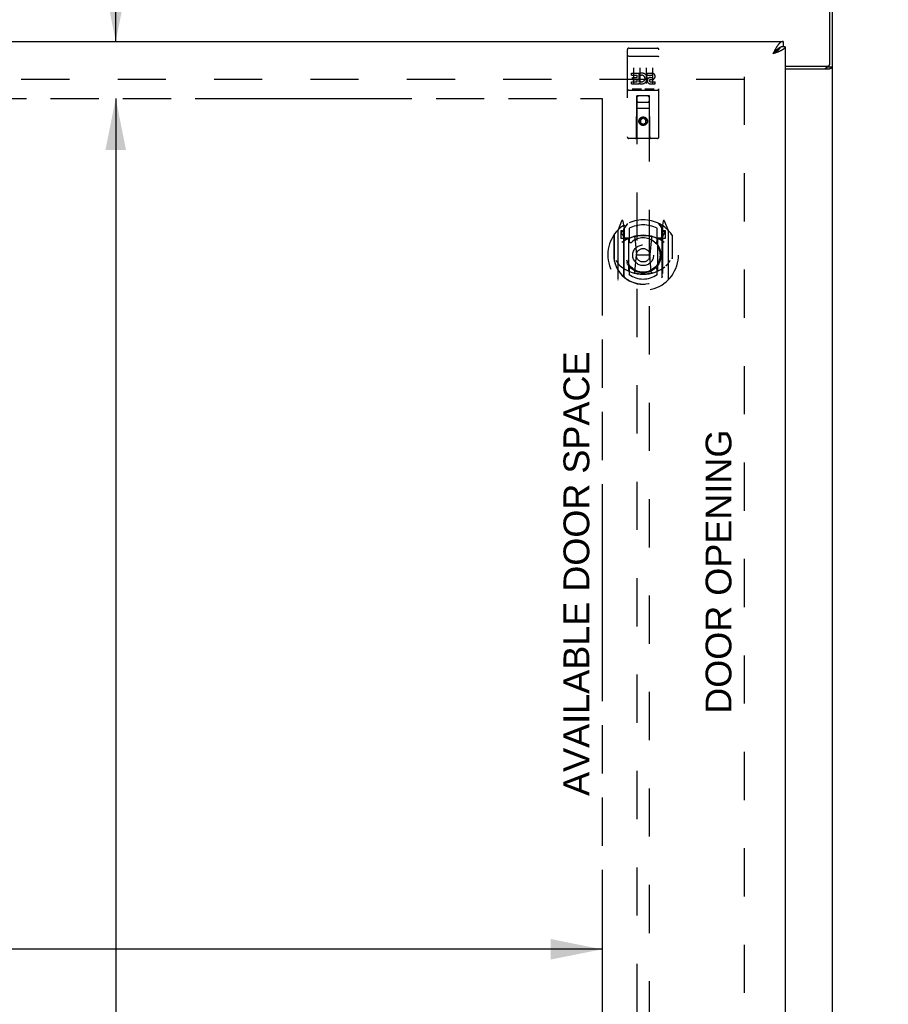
# Model space of a CAD drawing. Header units: inches. Extents: x 0 to 173, y 0 to 112.
# Tile 5 of 13: x 64 to 81, y 55 to 74. Entities that reach past the tile are written whole.
import ezdxf

# ---------------------------------------------------------------- set-up
doc = ezdxf.new("R2010")
doc.units = ezdxf.units.IN
doc.header["$LTSCALE"] = 9.537
doc.header["$MEASUREMENT"] = 0
doc.linetypes.add('HIDDEN', pattern=[0.2, 0.1, -0.1])
doc.linetypes.add('PHANTOM', pattern=[0.8, 0.45, -0.05, 0.1, -0.05, 0.1, -0.05])
doc.layers.get('0').update_dxf_attribs({"linetype": 'CONTINUOUS'})
for name, color, linetype in [('02___PRT_ALL_AXES', 7, 'CONTINUOUS'), ('AVAILABLE_DOOR_SPACE', 7, 'CONTINUOUS'), ('DEFAULT_2', 8, 'HIDDEN'), ('DIMENSIONS', 7, 'CONTINUOUS')]:
    doc.layers.add(name, color=color, linetype=linetype)
doc.styles.get("Standard").update_dxf_attribs({"font": 'arial.ttf'})
doc.dimstyles.new('DIMSTYLE_2', dxfattribs={"dimtxt": 0.867, "dimasz": 1.02, "dimexe": 0.09, "dimexo": 0.07, "dimgap": 0.0425, "dimtad": 0, "dimtih": 1, "dimtoh": 1, "dimzin": 4, "dimdsep": 46, "dimtxsty": 'Standard', "dimblk": '_FILLED', "dimblk1": '_FILLED', "dimblk2": '_FILLED', "dimcen": 0.09, "dimazin": 1, "dimtfac": 1, "dimtdec": 3, "dimtofl": 0, "dimtmove": 0, "dimatfit": 3, "dimldrblk": '_FILLED', "dimfxl": 0, "dimtolj": 1, "dimtzin": 4, "dimarcsym": 0})

# ---------------------------------------------------------------- blocks, each defined once
blk = doc.blocks.new('_FILLED')
at = {"color": 0, "linetype": 'ByBlock'}
blk.add_solid([(0, 0), (-1, 0.2), (-1, -0.2)], dxfattribs=at)
blk = doc.blocks.new('*D12')
at = {"layer": 'DIMENSIONS', "color": 2, "linetype": 'Continuous'}
for p, q in [((52.228, 55.983), (57.983, 55.983)), ((75.54, 55.983), (61.88, 55.983))]:
    blk.add_line(p, q, dxfattribs=at)
at = {"layer": 'DIMENSIONS', "color": 2, "linetype": 'Continuous', "xscale": 1.02, "yscale": 1.02, "zscale": 1.02, "rotation": 180}
blk.add_blockref('_FILLED', (52.228, 55.983), dxfattribs=at)
at = {"layer": 'DIMENSIONS', "color": 2, "linetype": 'Continuous', "xscale": 1.02, "yscale": 1.02, "zscale": 1.02}
blk.add_blockref('_FILLED', (75.54, 55.983), dxfattribs=at)
at = {"layer": 'DIMENSIONS', "color": 2, "linetype": 'Continuous', "insert": (59.931, 56.416), "char_height": 0.867, "width": 3.02967, "attachment_point": 2, "line_spacing_factor": 0.9}
blk.add_mtext('23.31', dxfattribs=at)
blk = doc.blocks.new('*D13')
at = {"layer": 'DIMENSIONS', "color": 2, "linetype": 'Continuous'}
for p, q in [((75.54, 54.07), (73.569, 54.07)), ((79.165, 54.07), (81.205, 54.07))]:
    blk.add_line(p, q, dxfattribs=at)
at = {"layer": 'DIMENSIONS', "color": 2, "linetype": 'Continuous', "xscale": 1.02, "yscale": 1.02, "zscale": 1.02}
blk.add_blockref('_FILLED', (75.54, 54.07), dxfattribs=at)
at = {"layer": 'DIMENSIONS', "color": 2, "linetype": 'Continuous', "xscale": 1.02, "yscale": 1.02, "zscale": 1.02, "rotation": 180}
blk.add_blockref('_FILLED', (79.165, 54.07), dxfattribs=at)
at = {"layer": 'DIMENSIONS', "color": 2, "linetype": 'Continuous', "insert": (73.135, 54.503), "char_height": 0.867, "width": 2.35605, "attachment_point": 3, "line_spacing_factor": 0.9}
blk.add_mtext('3.63', dxfattribs=at)
blk = doc.blocks.new('*D14')
at = {"layer": 'DIMENSIONS', "color": 2, "linetype": 'Continuous'}
for p, q in [((65.916, 73.938), (65.916, 77.674)), ((65.916, 77.674), (66.757, 77.674)), ((65.916, 72.813), (65.916, 70.773))]:
    blk.add_line(p, q, dxfattribs=at)
at = {"layer": 'DIMENSIONS', "color": 2, "linetype": 'Continuous', "xscale": 1.02, "yscale": 1.02, "zscale": 1.02}
for p, rotation in [((65.916, 73.938), 270), ((65.916, 72.813), 90)]:
    blk.add_blockref('_FILLED', p, dxfattribs=dict(at, rotation=rotation))
at = {"layer": 'DIMENSIONS', "color": 2, "linetype": 'Continuous', "insert": (67.191, 78.108), "char_height": 0.867, "width": 2.35605, "attachment_point": 1, "line_spacing_factor": 0.9}
blk.add_mtext('1.13', dxfattribs=at)
blk = doc.blocks.new('*D15')
at = {"layer": 'DIMENSIONS', "color": 2, "linetype": 'Continuous'}
for p, q in [((65.916, 72.813), (65.916, 43.555)), ((65.916, 12.563), (65.916, 41.821))]:
    blk.add_line(p, q, dxfattribs=at)
at = {"layer": 'DIMENSIONS', "color": 2, "linetype": 'Continuous', "xscale": 1.02, "yscale": 1.02, "zscale": 1.02}
for p, rotation in [((65.916, 72.813), 90), ((65.916, 12.563), 270)]:
    blk.add_blockref('_FILLED', p, dxfattribs=dict(at, rotation=rotation))
at = {"layer": 'DIMENSIONS', "color": 2, "linetype": 'Continuous', "insert": (65.916, 43.122), "char_height": 0.867, "width": 3.02967, "attachment_point": 2, "line_spacing_factor": 0.9}
blk.add_mtext('60.25', dxfattribs=at)

msp = doc.modelspace()

# ---------------------------------------------------------------- linework, layer by layer
at = {"color": 3, "linetype": 'Continuous'}
for p, q in [((80.051, 73.508), (80.051, 76.688)), ((80.103, 4.792), (80.103, 76.584)), ((50.52, 73.938), (79.123, 73.938)), ((79.165, 73.834), (79.165, 11.542)), ((78.932, 73.717), (78.919, 73.692)), ((78.937, 73.698), (78.919, 73.692)), ((78.939, 73.729), (78.932, 73.717)), ((78.955, 73.705), (78.937, 73.698)), ((78.945, 73.741), (78.939, 73.729)), ((78.967, 73.709), (78.955, 73.705)), ((78.979, 73.714), (78.967, 73.709)), ((78.99, 73.718), (78.979, 73.714)), ((79.002, 73.723), (78.99, 73.718)), ((79.165, 73.448), (79.991, 73.448)), ((79.165, 73.396), (80.033, 73.396))]:
    msp.add_line(p, q, dxfattribs=at)
at = {"color": 7, "linetype": 'Continuous'}
for p, q in [((79.061, 73.818), (79.059, 73.817)), ((79.123, 73.938), (79.123, 73.834)), ((79.165, 73.834), (79.123, 73.834)), ((78.935, 73.71), (78.919, 73.692)), ((78.932, 73.7), (78.919, 73.692)), ((78.94, 73.705), (78.932, 73.7)), ((78.942, 73.717), (78.935, 73.71)), ((78.949, 73.711), (78.94, 73.705)), ((78.948, 73.724), (78.942, 73.717)), ((78.957, 73.716), (78.949, 73.711)), ((79.999, 73.448), (79.999, 73.436)), ((79.999, 73.436), (80.103, 73.436))]:
    msp.add_line(p, q, dxfattribs=at)
at = {"color": 3, "linetype": 'Continuous'}
for points in [[(79.001, 73.838), (78.998, 73.832), (78.995, 73.827), (78.991, 73.822), (78.988, 73.817), (78.985, 73.811), (78.981, 73.806), (78.978, 73.8), (78.975, 73.795), (78.971, 73.789), (78.968, 73.783), (78.965, 73.777), (78.962, 73.771), (78.958, 73.765), (78.955, 73.759), (78.952, 73.753), (78.945, 73.741)], [(79.123, 73.938), (79.12, 73.938), (79.117, 73.938), (79.113, 73.937), (79.11, 73.937), (79.107, 73.936), (79.103, 73.935), (79.1, 73.934), (79.097, 73.933), (79.094, 73.932), (79.09, 73.93), (79.087, 73.929), (79.084, 73.927), (79.08, 73.925), (79.077, 73.923), (79.074, 73.921), (79.07, 73.918), (79.067, 73.916), (79.064, 73.913), (79.061, 73.91), (79.057, 73.907), (79.054, 73.904), (79.051, 73.901), (79.047, 73.897), (79.044, 73.894), (79.041, 73.89), (79.037, 73.887), (79.034, 73.883), (79.031, 73.879), (79.028, 73.875), (79.024, 73.87), (79.021, 73.866), (79.018, 73.861), (79.014, 73.857), (79.011, 73.852), (79.008, 73.847), (79.004, 73.843), (79.001, 73.838)], [(79.165, 73.834), (79.165, 73.832), (79.165, 73.83), (79.165, 73.827), (79.164, 73.825), (79.163, 73.823), (79.163, 73.821), (79.162, 73.819), (79.16, 73.816), (79.159, 73.814), (79.158, 73.812), (79.156, 73.81), (79.155, 73.807), (79.153, 73.805), (79.151, 73.803), (79.149, 73.801), (79.146, 73.799), (79.144, 73.796), (79.142, 73.794), (79.139, 73.792), (79.136, 73.79), (79.133, 73.787), (79.13, 73.785), (79.127, 73.783), (79.124, 73.781), (79.12, 73.778), (79.117, 73.776), (79.113, 73.774), (79.109, 73.772), (79.105, 73.77), (79.101, 73.767), (79.097, 73.765), (79.093, 73.763), (79.089, 73.761), (79.084, 73.758), (79.08, 73.756), (79.075, 73.754), (79.07, 73.752), (79.066, 73.75)], [(79.066, 73.75), (79.061, 73.747), (79.056, 73.745), (79.051, 73.743), (79.045, 73.741), (79.04, 73.738), (79.035, 73.736), (79.03, 73.734), (79.024, 73.732), (79.019, 73.73), (79.013, 73.727), (79.007, 73.725), (79.002, 73.723)], [(80.067, 73.41), (80.071, 73.412), (80.075, 73.413), (80.079, 73.414), (80.082, 73.416), (80.085, 73.417), (80.088, 73.418), (80.091, 73.42), (80.094, 73.422), (80.096, 73.423), (80.098, 73.425), (80.099, 73.427), (80.1, 73.429), (80.101, 73.43), (80.102, 73.432), (80.103, 73.434), (80.103, 73.436)], [(80.033, 73.396), (80.035, 73.397), (80.037, 73.399), (80.04, 73.4), (80.043, 73.402), (80.047, 73.403), (80.051, 73.405), (80.055, 73.406), (80.059, 73.408), (80.067, 73.41)]]:
    msp.add_lwpolyline(points, dxfattribs=at)
at = {"color": 7, "linetype": 'Continuous'}
for points in [[(79.059, 73.817), (79.057, 73.816), (79.054, 73.814), (79.051, 73.813), (79.047, 73.811), (79.044, 73.809), (79.041, 73.807), (79.037, 73.804), (79.034, 73.802), (79.031, 73.8), (79.028, 73.797), (79.024, 73.795), (79.021, 73.792), (79.018, 73.79), (79.014, 73.787), (79.011, 73.784), (79.008, 73.782), (79.004, 73.779), (79.001, 73.776), (78.998, 73.773), (78.995, 73.77), (78.991, 73.767), (78.988, 73.764), (78.985, 73.761), (78.981, 73.758), (78.978, 73.754), (78.975, 73.751), (78.971, 73.748), (78.968, 73.745), (78.965, 73.741), (78.962, 73.738), (78.958, 73.734), (78.955, 73.731), (78.948, 73.724)], [(79.059, 73.817), (79.058, 73.815), (79.057, 73.812), (79.056, 73.809), (79.055, 73.807), (79.053, 73.804), (79.052, 73.801), (79.05, 73.799), (79.049, 73.796), (79.047, 73.793), (79.045, 73.79), (79.043, 73.788), (79.041, 73.785), (79.038, 73.782), (79.036, 73.779), (79.034, 73.777), (79.031, 73.774), (79.028, 73.771), (79.025, 73.768), (79.022, 73.766), (79.019, 73.763), (79.016, 73.76), (79.013, 73.757), (79.01, 73.755), (79.007, 73.752), (79.003, 73.749), (79, 73.746), (78.996, 73.744), (78.992, 73.741), (78.989, 73.738), (78.985, 73.736), (78.981, 73.733), (78.977, 73.73), (78.973, 73.727), (78.969, 73.725), (78.965, 73.722), (78.961, 73.719), (78.957, 73.716)], [(79.123, 73.834), (79.12, 73.834), (79.117, 73.834), (79.113, 73.834), (79.11, 73.833), (79.107, 73.833), (79.103, 73.833), (79.1, 73.832), (79.097, 73.831), (79.094, 73.83), (79.09, 73.83), (79.087, 73.829), (79.084, 73.828), (79.08, 73.827), (79.077, 73.825), (79.074, 73.824), (79.07, 73.823), (79.067, 73.821), (79.064, 73.82), (79.061, 73.818)], [(79.958, 73.396), (79.958, 73.398), (79.959, 73.4), (79.959, 73.401), (79.96, 73.403), (79.96, 73.405), (79.961, 73.406), (79.963, 73.408), (79.964, 73.41), (79.966, 73.411), (79.968, 73.413), (79.969, 73.414), (79.971, 73.415), (79.974, 73.416), (79.976, 73.418), (79.978, 73.419)], [(79.978, 73.419), (79.983, 73.421), (79.985, 73.422), (79.988, 73.424), (79.99, 73.425), (79.992, 73.426), (79.994, 73.428), (79.995, 73.429), (79.997, 73.431), (79.998, 73.432), (79.998, 73.434), (79.999, 73.435), (79.999, 73.436)]]:
    msp.add_lwpolyline(points, dxfattribs=at)
at = {"color": 3, "linetype": 'Continuous'}
msp.add_arc((79.991, 73.508), 0.06, 270, 360, dxfattribs=at)
at = {"layer": '02___PRT_ALL_AXES', "color": 8, "linetype": 'HIDDEN'}
for p, q in [((76.07, 73.806), (76.635, 73.806)), ((76.121, 73.27), (76.121, 73.313)), ((76.121, 73.313), (76.277, 73.313)), ((76.121, 73.27), (76.234, 73.27)), ((76.142, 73.186), (76.142, 73.228)), ((76.142, 73.228), (76.234, 73.228)), ((76.234, 73.228), (76.234, 73.27)), ((76.277, 73.135), (76.277, 73.313)), ((76.301, 73.265), (76.284, 73.304)), ((76.433, 73.27), (76.433, 73.313)), ((76.433, 73.313), (76.526, 73.313)), ((76.433, 73.27), (76.526, 73.27)), ((76.497, 73.227), (76.526, 73.227)), ((76.121, 73.1), (76.121, 73.142)), ((76.121, 73.142), (76.234, 73.142)), ((76.121, 73.1), (76.277, 73.1)), ((76.142, 73.186), (76.234, 73.186)), ((76.234, 73.142), (76.234, 73.186)), ((76.277, 73.135), (76.29, 73.154)), ((76.277, 73.1), (76.277, 73.112)), ((76.281, 73.11), (76.277, 73.112)), ((76.493, 73.186), (76.54, 73.186)), ((76.497, 73.142), (76.59, 73.142)), ((76.497, 73.1), (76.59, 73.1)), ((76.59, 73.1), (76.59, 73.142)), ((76.07, 72.978), (76.635, 72.978))]:
    msp.add_line(p, q, dxfattribs=at)
msp.add_circle((76.353, 72.361), 0.085, dxfattribs=at)
for centre, radius, start, end in [((76.327, 73.206), 0.107, 244.2636, 113.4027), ((76.327, 73.206), 0.0639, 234.8895, 113.4026), ((76.497, 73.163), 0.0635, 90, 270), ((76.526, 73.249), 0.0644, 282.2995, 90.0775), ((76.526, 73.249), 0.0219, 269.9011, 90), ((76.497, 73.164), 0.0219, 100.307, 270)]:
    msp.add_arc(centre, radius, start, end, dxfattribs=at)
at = {"layer": 'AVAILABLE_DOOR_SPACE', "color": 4, "linetype": 'PHANTOM'}
for p, q in [((52.228, 72.813), (75.54, 72.813)), ((75.54, 72.813), (75.54, 43.563))]:
    msp.add_line(p, q, dxfattribs=at)
at = {"layer": 'DEFAULT_2', "color": 8, "linetype": 'HIDDEN'}
for p, q in [((76.04, 73.776), (76.04, 72.051)), ((76.058, 73.647), (76.057, 73.647)), ((76.059, 73.647), (76.058, 73.647)), ((76.06, 73.647), (76.059, 73.647)), ((76.06, 73.647), (76.06, 73.647)), ((76.061, 73.647), (76.06, 73.647)), ((76.062, 73.647), (76.061, 73.647)), ((76.063, 73.647), (76.062, 73.647)), ((76.064, 73.647), (76.063, 73.647)), ((76.064, 73.648), (76.064, 73.647)), ((76.065, 73.648), (76.064, 73.648)), ((76.066, 73.648), (76.065, 73.648)), ((76.067, 73.648), (76.066, 73.648)), ((76.068, 73.648), (76.067, 73.648)), ((76.069, 73.648), (76.068, 73.648)), ((76.069, 73.648), (76.069, 73.648)), ((76.07, 73.648), (76.069, 73.648)), ((76.07, 73.648), (76.636, 73.648)), ((76.135, 73.806), (76.32, 73.806)), ((76.385, 73.806), (76.57, 73.806)), ((76.636, 73.648), (76.636, 73.648)), ((76.636, 73.648), (76.637, 73.648)), ((76.637, 73.648), (76.638, 73.648)), ((76.638, 73.648), (76.639, 73.648)), ((76.639, 73.648), (76.64, 73.648)), ((76.64, 73.648), (76.641, 73.648)), ((76.641, 73.648), (76.641, 73.647)), ((76.641, 73.647), (76.642, 73.647)), ((76.642, 73.647), (76.643, 73.647)), ((76.643, 73.647), (76.644, 73.647)), ((76.644, 73.647), (76.645, 73.647)), ((76.645, 73.647), (76.646, 73.647)), ((76.646, 73.647), (76.646, 73.647)), ((76.646, 73.647), (76.647, 73.647)), ((76.647, 73.647), (76.648, 73.647)), ((76.648, 73.647), (76.649, 73.647)), ((76.665, 72.051), (76.665, 73.776)), ((76.165, 73.415), (76.165, 73.109)), ((76.29, 73.415), (76.29, 73.109)), ((76.415, 73.415), (76.415, 73.109)), ((76.54, 73.415), (76.54, 73.109)), ((78.353, 73.24), (78.353, 12.136)), ((78.353, 73.188), (51.853, 73.188)), ((76.07, 72.978), (76.635, 72.978)), ((76.314, 72.994), (76.142, 72.994)), ((76.223, 72.051), (76.226, 72.861)), ((76.228, 72.861), (76.226, 72.861)), ((76.228, 72.861), (76.228, 44.859)), ((76.478, 72.861), (76.228, 72.861)), ((76.564, 72.994), (76.392, 72.994)), ((76.478, 44.859), (76.478, 72.861)), ((76.479, 72.861), (76.478, 72.861)), ((76.483, 72.051), (76.479, 72.861)), ((76.268, 72.736), (76.438, 72.736)), ((76.48, 72.611), (76.225, 72.611)), ((76.353, 72.433), (76.29, 72.396)), ((76.29, 72.396), (76.29, 72.324)), ((76.29, 72.396), (76.3, 72.391)), ((76.29, 72.324), (76.3, 72.33)), ((76.29, 72.324), (76.353, 72.288)), ((76.353, 72.421), (76.3, 72.391)), ((76.3, 72.391), (76.3, 72.33)), ((76.3, 72.33), (76.353, 72.3)), ((76.353, 72.433), (76.353, 72.421)), ((76.415, 72.396), (76.353, 72.433)), ((76.405, 72.391), (76.353, 72.421)), ((76.353, 72.3), (76.405, 72.33)), ((76.353, 72.288), (76.415, 72.324)), ((76.353, 72.288), (76.353, 72.3)), ((76.415, 72.396), (76.405, 72.391)), ((76.405, 72.33), (76.405, 72.391)), ((76.415, 72.324), (76.405, 72.33)), ((76.415, 72.324), (76.415, 72.396)), ((76.635, 72.021), (76.07, 72.021)), ((75.927, 70.386), (75.857, 70.211)), ((75.97, 70.303), (75.956, 70.384)), ((75.97, 69.287), (75.97, 70.303)), ((75.978, 70.231), (76.048, 70.34)), ((76.658, 70.34), (76.728, 70.231)), ((76.749, 70.384), (76.735, 70.303)), ((76.735, 70.303), (76.735, 69.287)), ((76.848, 70.211), (76.778, 70.386)), ((75.853, 70.2), (75.853, 69.233)), ((75.91, 70.196), (75.91, 70.046)), ((75.97, 70.196), (75.91, 70.196)), ((75.919, 70.163), (75.948, 70.117)), ((75.978, 70.171), (75.923, 70.171)), ((75.949, 70.282), (75.949, 70.281)), ((75.949, 70.281), (75.949, 70.281)), ((75.949, 70.281), (75.949, 70.281)), ((75.978, 69.287), (75.978, 70.29)), ((75.98, 70.265), (75.98, 70.058)), ((76.078, 70.243), (76.078, 69.99)), ((76.628, 69.99), (76.628, 70.243)), ((76.725, 70.058), (76.725, 70.265)), ((76.728, 69.287), (76.728, 70.29)), ((76.783, 70.171), (76.728, 70.171)), ((76.795, 70.196), (76.735, 70.196)), ((76.757, 70.281), (76.752, 70.284)), ((76.757, 70.117), (76.787, 70.163)), ((76.795, 70.046), (76.795, 70.196)), ((76.853, 69.233), (76.853, 70.2)), ((75.77, 70.105), (75.77, 69.717)), ((75.778, 70.103), (75.778, 69.645)), ((75.91, 70.046), (75.97, 70.046)), ((76.07, 70.045), (75.998, 70.045)), ((76, 70.038), (76.066, 70.038)), ((76.07, 69.404), (76.07, 70.035)), ((76.19, 70.061), (76.22, 69.717)), ((76.516, 70.061), (76.485, 69.717)), ((76.708, 70.045), (76.635, 70.045)), ((76.635, 70.035), (76.635, 69.404)), ((76.639, 70.038), (76.705, 70.038)), ((76.735, 70.046), (76.795, 70.046)), ((76.928, 70.103), (76.928, 69.645)), ((76.935, 69.717), (76.935, 70.105)), ((75.77, 69.717), (75.785, 69.717)), ((75.778, 69.645), (75.778, 69.642)), ((76.19, 69.377), (76.22, 69.717)), ((76.22, 69.717), (76.485, 69.717)), ((76.515, 69.377), (76.485, 69.717)), ((76.935, 69.717), (76.92, 69.717)), ((76.928, 69.645), (76.928, 69.642)), ((76.078, 69.429), (76.078, 69.326)), ((76.628, 69.326), (76.628, 69.429))]:
    msp.add_line(p, q, dxfattribs=at)
for points in [[(76.056, 73.647), (76.056, 73.647), (76.055, 73.647), (76.055, 73.647), (76.055, 73.647), (76.054, 73.647), (76.054, 73.646), (76.054, 73.646), (76.053, 73.646), (76.053, 73.646), (76.053, 73.646), (76.052, 73.646), (76.052, 73.646), (76.052, 73.646), (76.051, 73.646), (76.051, 73.646), (76.051, 73.646), (76.05, 73.646), (76.05, 73.646), (76.05, 73.646), (76.049, 73.646), (76.049, 73.645), (76.049, 73.645), (76.048, 73.645), (76.048, 73.645), (76.048, 73.645), (76.048, 73.645), (76.047, 73.645), (76.047, 73.645), (76.047, 73.645), (76.047, 73.645), (76.046, 73.645), (76.046, 73.645), (76.046, 73.645), (76.046, 73.644), (76.045, 73.644), (76.045, 73.644), (76.045, 73.644), (76.045, 73.644), (76.044, 73.644), (76.044, 73.644), (76.044, 73.644), (76.044, 73.644), (76.044, 73.644), (76.043, 73.644), (76.043, 73.643), (76.043, 73.643), (76.043, 73.643), (76.043, 73.643), (76.043, 73.643), (76.042, 73.643), (76.042, 73.643), (76.042, 73.643), (76.042, 73.643), (76.042, 73.643), (76.042, 73.642), (76.042, 73.642), (76.041, 73.642), (76.041, 73.642), (76.041, 73.642), (76.041, 73.642), (76.041, 73.642), (76.041, 73.642), (76.041, 73.642), (76.041, 73.642), (76.041, 73.641), (76.041, 73.641), (76.041, 73.641), (76.04, 73.641), (76.04, 73.641), (76.04, 73.641), (76.04, 73.641), (76.04, 73.641), (76.04, 73.641), (76.04, 73.641), (76.04, 73.64), (76.04, 73.64), (76.04, 73.64)], [(76.057, 73.647), (76.057, 73.647), (76.056, 73.647)], [(76.649, 73.647), (76.649, 73.647), (76.65, 73.647), (76.65, 73.647), (76.65, 73.647), (76.651, 73.647), (76.651, 73.647), (76.652, 73.646), (76.652, 73.646), (76.652, 73.646), (76.653, 73.646), (76.653, 73.646), (76.653, 73.646), (76.654, 73.646), (76.654, 73.646), (76.654, 73.646), (76.655, 73.646), (76.655, 73.646), (76.655, 73.646), (76.656, 73.646), (76.656, 73.646), (76.656, 73.646), (76.656, 73.645), (76.657, 73.645), (76.657, 73.645), (76.657, 73.645), (76.658, 73.645), (76.658, 73.645), (76.658, 73.645), (76.658, 73.645), (76.659, 73.645), (76.659, 73.645), (76.659, 73.645), (76.659, 73.645), (76.66, 73.645), (76.66, 73.644), (76.66, 73.644), (76.66, 73.644), (76.661, 73.644), (76.661, 73.644), (76.661, 73.644), (76.661, 73.644), (76.661, 73.644), (76.662, 73.644), (76.662, 73.644), (76.662, 73.644), (76.662, 73.643), (76.662, 73.643), (76.663, 73.643), (76.663, 73.643), (76.663, 73.643), (76.663, 73.643), (76.663, 73.643), (76.663, 73.643), (76.664, 73.643), (76.664, 73.643), (76.664, 73.642), (76.664, 73.642), (76.664, 73.642), (76.664, 73.642), (76.664, 73.642), (76.664, 73.642), (76.664, 73.642), (76.665, 73.642), (76.665, 73.642), (76.665, 73.642), (76.665, 73.641), (76.665, 73.641), (76.665, 73.641), (76.665, 73.641), (76.665, 73.641), (76.665, 73.641), (76.665, 73.641), (76.665, 73.641), (76.665, 73.641), (76.665, 73.641), (76.665, 73.64), (76.665, 73.64), (76.665, 73.64)], [(76.142, 72.994), (76.142, 72.994), (76.141, 72.994), (76.141, 72.994), (76.141, 72.994), (76.141, 72.994), (76.141, 72.994), (76.14, 72.994), (76.14, 72.994), (76.14, 72.994), (76.14, 72.994), (76.14, 72.994), (76.139, 72.994), (76.139, 72.994), (76.139, 72.994), (76.139, 72.994), (76.139, 72.994), (76.139, 72.994), (76.138, 72.994), (76.138, 72.994), (76.138, 72.994), (76.138, 72.994), (76.138, 72.994), (76.138, 72.994), (76.138, 72.994), (76.137, 72.994), (76.137, 72.994), (76.137, 72.994), (76.137, 72.994), (76.137, 72.994), (76.137, 72.994), (76.137, 72.994), (76.137, 72.994), (76.137, 72.994), (76.136, 72.994), (76.136, 72.994), (76.136, 72.994), (76.136, 72.994), (76.136, 72.995), (76.136, 72.995), (76.136, 72.995), (76.136, 72.995), (76.136, 72.995), (76.135, 72.995), (76.135, 72.995), (76.135, 72.995), (76.135, 72.995)], [(76.32, 72.995), (76.32, 72.995), (76.32, 72.995), (76.32, 72.995), (76.32, 72.995), (76.32, 72.995), (76.32, 72.995), (76.32, 72.995), (76.319, 72.995), (76.319, 72.994), (76.319, 72.994), (76.319, 72.994), (76.319, 72.994), (76.319, 72.994), (76.319, 72.994), (76.319, 72.994), (76.319, 72.994), (76.318, 72.994), (76.318, 72.994), (76.318, 72.994), (76.318, 72.994), (76.318, 72.994), (76.318, 72.994), (76.318, 72.994), (76.318, 72.994), (76.317, 72.994), (76.317, 72.994), (76.317, 72.994), (76.317, 72.994), (76.317, 72.994), (76.317, 72.994), (76.316, 72.994), (76.316, 72.994), (76.316, 72.994), (76.316, 72.994), (76.316, 72.994), (76.316, 72.994), (76.315, 72.994), (76.315, 72.994), (76.315, 72.994), (76.315, 72.994), (76.315, 72.994), (76.314, 72.994), (76.314, 72.994), (76.314, 72.994), (76.314, 72.994)], [(76.392, 72.994), (76.392, 72.994), (76.391, 72.994), (76.391, 72.994), (76.391, 72.994), (76.391, 72.994), (76.391, 72.994), (76.39, 72.994), (76.39, 72.994), (76.39, 72.994), (76.39, 72.994), (76.39, 72.994), (76.389, 72.994), (76.389, 72.994), (76.389, 72.994), (76.389, 72.994), (76.389, 72.994), (76.389, 72.994), (76.389, 72.994), (76.388, 72.994), (76.388, 72.994), (76.388, 72.994), (76.388, 72.994), (76.388, 72.994), (76.388, 72.994), (76.387, 72.994), (76.387, 72.994), (76.387, 72.994), (76.387, 72.994), (76.387, 72.994), (76.387, 72.994), (76.387, 72.994), (76.387, 72.994), (76.387, 72.994), (76.386, 72.994), (76.386, 72.994), (76.386, 72.994), (76.386, 72.994), (76.386, 72.995), (76.386, 72.995), (76.386, 72.995), (76.386, 72.995), (76.386, 72.995), (76.385, 72.995), (76.385, 72.995), (76.385, 72.995), (76.385, 72.995)], [(76.57, 72.995), (76.57, 72.995), (76.57, 72.995), (76.57, 72.995), (76.57, 72.995), (76.57, 72.995), (76.57, 72.995), (76.57, 72.995), (76.569, 72.995), (76.569, 72.994), (76.569, 72.994), (76.569, 72.994), (76.569, 72.994), (76.569, 72.994), (76.569, 72.994), (76.569, 72.994), (76.569, 72.994), (76.568, 72.994), (76.568, 72.994), (76.568, 72.994), (76.568, 72.994), (76.568, 72.994), (76.568, 72.994), (76.568, 72.994), (76.568, 72.994), (76.567, 72.994), (76.567, 72.994), (76.567, 72.994), (76.567, 72.994), (76.567, 72.994), (76.567, 72.994), (76.566, 72.994), (76.566, 72.994), (76.566, 72.994), (76.566, 72.994), (76.566, 72.994), (76.566, 72.994), (76.565, 72.994), (76.565, 72.994), (76.565, 72.994), (76.565, 72.994), (76.565, 72.994), (76.564, 72.994), (76.564, 72.994), (76.564, 72.994), (76.564, 72.994)], [(75.82, 69.603), (75.823, 69.598), (75.826, 69.593), (75.829, 69.588), (75.832, 69.584), (75.835, 69.579), (75.838, 69.575), (75.84, 69.571), (75.843, 69.567), (75.846, 69.563), (75.848, 69.56), (75.851, 69.556), (75.853, 69.553), (75.855, 69.55), (75.858, 69.546), (75.86, 69.543), (75.862, 69.541), (75.864, 69.538), (75.866, 69.535), (75.868, 69.533), (75.87, 69.53), (75.872, 69.528), (75.874, 69.526), (75.876, 69.523), (75.878, 69.521), (75.88, 69.519), (75.882, 69.517), (75.884, 69.515), (75.886, 69.514), (75.887, 69.512), (75.889, 69.51), (75.891, 69.509), (75.892, 69.507), (75.894, 69.506), (75.895, 69.504), (75.897, 69.503), (75.898, 69.502)], [(76.807, 69.502), (76.809, 69.503), (76.81, 69.504), (76.812, 69.506), (76.813, 69.507), (76.815, 69.509), (76.817, 69.51), (76.818, 69.512), (76.82, 69.514), (76.822, 69.515), (76.823, 69.517), (76.825, 69.519), (76.827, 69.521), (76.829, 69.523), (76.831, 69.526), (76.833, 69.528), (76.835, 69.53), (76.837, 69.533), (76.839, 69.535), (76.841, 69.538), (76.843, 69.541), (76.846, 69.543), (76.848, 69.546), (76.85, 69.55), (76.853, 69.553), (76.855, 69.556), (76.857, 69.56), (76.86, 69.563), (76.862, 69.567), (76.865, 69.571), (76.868, 69.575), (76.87, 69.579), (76.873, 69.583), (76.876, 69.588), (76.879, 69.593), (76.882, 69.598), (76.885, 69.603)], [(76.541, 69.36), (76.535, 69.358), (76.53, 69.357), (76.524, 69.356), (76.519, 69.354), (76.514, 69.353), (76.508, 69.352), (76.503, 69.35), (76.497, 69.349), (76.492, 69.348), (76.486, 69.347), (76.481, 69.346), (76.475, 69.345), (76.47, 69.344), (76.464, 69.343), (76.459, 69.342), (76.453, 69.341), (76.448, 69.341), (76.442, 69.34), (76.436, 69.339), (76.431, 69.339), (76.425, 69.338), (76.42, 69.337), (76.414, 69.337), (76.409, 69.336), (76.403, 69.336), (76.397, 69.336), (76.392, 69.335), (76.386, 69.335), (76.381, 69.335), (76.375, 69.335), (76.37, 69.334), (76.364, 69.334), (76.358, 69.334), (76.353, 69.334), (76.347, 69.334), (76.342, 69.334), (76.336, 69.334), (76.33, 69.335), (76.325, 69.335), (76.319, 69.335), (76.314, 69.335), (76.308, 69.336), (76.302, 69.336), (76.297, 69.336), (76.291, 69.337), (76.286, 69.337), (76.28, 69.338), (76.275, 69.339), (76.269, 69.339), (76.263, 69.34), (76.258, 69.341), (76.252, 69.341), (76.247, 69.342), (76.241, 69.343), (76.236, 69.344), (76.23, 69.345), (76.225, 69.346), (76.219, 69.347), (76.214, 69.348), (76.208, 69.349), (76.203, 69.35), (76.197, 69.352), (76.192, 69.353), (76.186, 69.354), (76.181, 69.356), (76.176, 69.357), (76.17, 69.358), (76.165, 69.36)]]:
    msp.add_lwpolyline(points, dxfattribs=at)
for centre, radius in [((76.353, 72.361), 0.0845), ((76.353, 69.71), 0.35), ((76.353, 69.71), 0.335), ((76.353, 69.71), 0.205), ((76.353, 69.71), 0.133)]:
    msp.add_circle(centre, radius, dxfattribs=at)
for centre, radius, start, end in [((76.07, 73.776), 0.03, 90, 180), ((76.635, 73.776), 0.03, 0, 90), ((76.07, 72.948), 0.03, 90, 180), ((76.268, 72.821), 0.04, 90, 180), ((76.438, 72.821), 0.04, 0, 90), ((76.635, 72.948), 0.03, 0, 90), ((76.268, 72.776), 0.04, 180, 270), ((76.438, 72.776), 0.04, 270, 360), ((76.07, 72.051), 0.03, 180, 270), ((76.193, 72.051), 0.03, 270, 360), ((76.513, 72.051), 0.03, 180, 270), ((76.635, 72.051), 0.03, 270, 360), ((76.353, 69.71), 0.7, 35.2961, 144.7039), ((75.941, 70.381), 0.015, 10, 158.1959), ((75.998, 70.29), 0.02, 121.4688, 179.9992), ((76.353, 69.71), 0.6, 62.7204, 117.2796), ((76.708, 70.29), 0.02, 0, 58.5295), ((76.764, 70.381), 0.015, 21.8041, 170), ((76.353, 69.717), 0.7, 125.5126, 54.4874), ((75.798, 70.103), 0.02, 144.7039, 180), ((75.868, 70.2), 0.015, 135.0748, 180), ((75.923, 70.166), 0.005, 90, 212.6792), ((75.958, 70.27), 0.02, 0, 125.5126), ((75.79, 70.016), 0.188, 0, 32.6792), ((75.96, 70.265), 0.02, 0, 125.2543), ((76.745, 70.265), 0.02, 54.7457, 180), ((76.748, 70.27), 0.02, 54.4874, 180), ((76.916, 70.016), 0.188, 147.3208, 180), ((76.783, 70.166), 0.005, 327.3208, 90), ((76.838, 70.2), 0.015, 0, 44.9252), ((76.908, 70.103), 0.02, 0, 35.2961), ((76.353, 69.404), 0.7, 53.2319, 126.7681), ((75.998, 70.065), 0.02, 180, 270), ((76, 70.058), 0.02, 180, 270), ((76.066, 70.058), 0.02, 270, 293.464), ((76.085, 70.035), 0.015, 112.9863, 180), ((76.353, 69.397), 0.7, 66.536, 113.464), ((76.108, 69.99), 0.03, 180, 311.1261), ((76.353, 69.71), 0.343, 48.8739, 131.1261), ((76.17, 70.059), 0.02, 5.0796, 105.6131), ((76.536, 70.059), 0.02, 74.3869, 174.9204), ((76.598, 69.99), 0.03, 228.8739, 360), ((76.62, 70.035), 0.015, 0, 67.0137), ((76.639, 70.058), 0.02, 246.536, 270), ((76.705, 70.058), 0.02, 270, 360), ((76.708, 70.065), 0.02, 270, 360), ((76.353, 69.719), 0.583, 180.2464, 359.7536), ((75.798, 69.645), 0.02, 180, 187.6622), ((76.353, 69.72), 0.58, 187.6622, 352.3378), ((76.908, 69.645), 0.02, 352.3378, 360), ((76.353, 70.034), 0.7, 229.529, 310.471), ((76.085, 69.404), 0.015, 180, 247.0137), ((76.108, 69.429), 0.03, 48.8739, 180), ((76.353, 69.71), 0.343, 228.8739, 311.1261), ((76.17, 69.379), 0.02, 254.4248, 354.9204), ((76.535, 69.379), 0.02, 185.0796, 285.5752), ((76.598, 69.429), 0.03, 0, 131.1261), ((76.62, 69.404), 0.015, 292.9863, 360), ((75.868, 69.233), 0.015, 180, 224.9252), ((75.985, 69.287), 0.015, 180, 229.6413), ((75.998, 69.287), 0.02, 180, 230.6594), ((76.353, 69.72), 0.48, 235.0461, 304.9539), ((76.708, 69.287), 0.02, 309.3378, 359.9984), ((76.72, 69.287), 0.015, 310.3587, 360), ((76.838, 69.233), 0.015, 315.0748, 360)]:
    msp.add_arc(centre, radius, start, end, dxfattribs=at)

# ---------------------------------------------------------------- texts
at = {"layer": 'DIMENSIONS', "color": 2, "linetype": 'Continuous', "char_height": 0.51, "attachment_point": 2, "rotation": 90, "line_spacing_factor": 0.9}
for s, insert, width in [('AVAILABLE DOOR SPACE', (74.777, 63.411), 8.77238), ('DOOR OPENING', (77.59, 63.451), 5.6119)]:
    msp.add_mtext(s, dxfattribs=dict(at, insert=insert, width=width))

# ---------------------------------------------------------------- dimensions: what is measured, and where the dimension line sits
at = {"layer": 'DIMENSIONS', "color": 2, "linetype": 'Continuous'}
for base, p1, p2, angle, picture, middle in [((65.915541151, 73.938162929), (75.540224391, 72.813162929), (50.539724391, 73.938162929), 90, '*D14', (68.406117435, 77.669281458)), ((65.916, 12.563), (75.54, 72.813), (75.54, 12.563), 270, '*D15', (65.912, 42.683)), ((75.540224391, 54.069640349), (79.165224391, 11.542162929), (75.540224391, 72.813162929), 180, '*D13', (71.956033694, 54.06480693))]:
    dim = msp.add_linear_dim(base=base, p1=p1, p2=p2, angle=angle, dimstyle='DIMSTYLE_2', dxfattribs=at)
    dim.commit()
    dim.dimension.update_dxf_attribs({"geometry": picture, "text_midpoint": middle, "dimtype": 160})
dim = msp.add_linear_dim(base=(75.54, 55.983), p1=(52.228, 72.813), p2=(75.54, 72.813), dimstyle='DIMSTYLE_2', dxfattribs=at)
dim.commit()
dim.dimension.update_dxf_attribs({"geometry": '*D12', "text_midpoint": (59.836, 55.978), "dimtype": 160})

doc.saveas('drawing.dxf')
